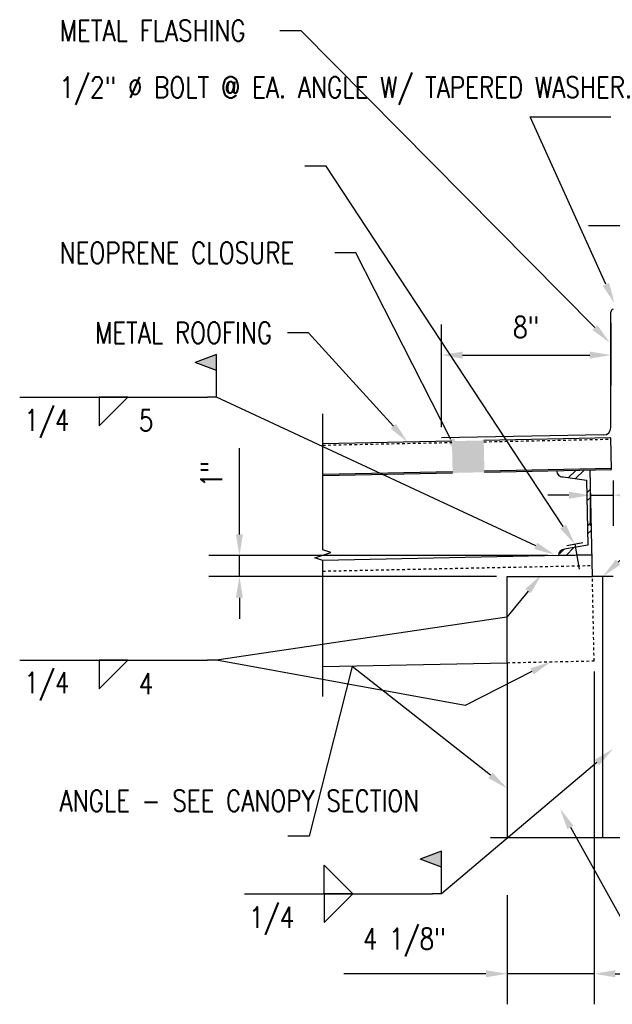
# Model space of a CAD drawing. Header units: inches. Extents: x -28 to 1146, y 41 to 191.
# Tile 3 of 13: x 59 to 87, y 44 to 90. Entities that reach past the tile are written whole.
import ezdxf
from ezdxf import colors
from ezdxf.entities.mleader import LeaderData, LeaderLine
from ezdxf.math import Vec2, Vec3

# ---------------------------------------------------------------- set-up
doc = ezdxf.new("R2010")
doc.units = ezdxf.units.IN
doc.header["$MEASUREMENT"] = 0
doc.linetypes.add('Dash', pattern=[0.25, 0.125, -0.125])
doc.layers.add('A-WALL-PATT', color=8, linetype='Continuous', lineweight=18)
for name, color, linetype in [('M-DETL-PATT', 8, 'Continuous'), ('S-ANNO-DIMS', 1, 'Continuous'), ('S-ANNO-NOTE', 2, 'Continuous'), ('S-ANNO-SYMB', 2, 'Continuous'), ('S-DETL', 90, 'Continuous'), ('S-DETL-GENF', 92, 'Continuous'), ('S-DETL-GENF-HDLN', 1, 'Dash'), ('S-DETL-HDLN', 1, 'Dash'), ('S-DETL-MEDM', 3, 'Continuous')]:
    doc.layers.add(name, color=color, linetype=linetype)
doc.styles.add('Annotative', font='romans.shx', dxfattribs={"width": 0.8, "height": 0.125})
doc.dimstyles.new('Annotative', dxfattribs={"dimscale": 0, "dimtxt": 0.125, "dimasz": 0.125, "dimexe": 0.18, "dimexo": 0.0625, "dimgap": 0.09, "dimtad": 1, "dimdec": 3, "dimzin": 3, "dimdsep": 46, "dimlunit": 4, "dimtxsty": 'Annotative', "dimcen": 0.09, "dimclrt": 2, "dimazin": 2, "dimtfac": 1, "dimtdec": 3, "dimtmove": 0, "dimatfit": 0, "dimfxl": 1, "dimtfill": 1, "dimfrac": 2, "dimtolj": 1, "dimtzin": 0, "dimarcsym": 0})

# ---------------------------------------------------------------- blocks, each defined once
blk = doc.blocks.new('050523_MetalFastenings-Fastener-Generic-Section - Fastener-1886316-CANOPY CONN 1')
at = {"layer": 'S-DETL-MEDM'}
for p, q in [((-0.125, 0.381), (-0.125, -0.381)), ((-0.125, 0), (1.066, 0))]:
    blk.add_line(p, q, dxfattribs=at)
blk = doc.blocks.new('HDR-Ai_Breakline-Single - 03 - 3_ _ 1_-0_-1984770-CANOPY CONN 1')
at = {"lineweight": -3}
for p, q in [((-0.25, -3.5), (-0.125, -3.125)), ((-0.125, -3.125), (0.125, -3.875)), ((-6.666, -3.5), (-0.25, -3.5)), ((0.125, -3.875), (0.25, -3.5)), ((0.25, -3.5), (6.666, -3.5))]:
    blk.add_line(p, q, dxfattribs=at)
blk = doc.blocks.new('HDR-Si_Weld-Symbol - Bottom-1969923-CANOPY CONN 1')
at = {"layer": 'S-ANNO-NOTE', "lineweight": -3}
for p, q in [((-0.4375, 0), (0.6709, 0)), ((0.0313, -0.1691), (0.2004, 0)), ((0.0313, 0), (0.0313, -0.1691)), ((0.2004, 0), (0.0313, 0))]:
    blk.add_line(p, q, dxfattribs=at)
blk = doc.blocks.new('HDR-Si_Weld-Symbol - Bottom-1969943-CANOPY CONN 1')
at = {"layer": 'S-ANNO-NOTE', "lineweight": -3}
blk.add_hatch(color=256, dxfattribs=at).paths.add_polyline_path([(0.5984, 0.204), (0.7234, 0.2509), (0.7234, 0.1571)])
for p, q in [((0.7234, 0.2509), (0.5984, 0.204)), ((0.7234, 0.0009), (0.7234, 0.2509)), ((0.7234, 0.1571), (0.5984, 0.204)), ((-0.4375, 0), (0.6709, 0)), ((0.0313, -0.1691), (0.2004, 0)), ((0.0313, 0), (0.0313, -0.1691)), ((0.2004, 0), (0.0313, 0))]:
    blk.add_line(p, q, dxfattribs=at)
blk = doc.blocks.new('*D60')
at = {"layer": 'Defpoints', "color": 0, "transparency": 16777216}
for p in [(86.064, 59.962), (81.96, 49.409), (86.064, 45.209)]:
    blk.add_point(p, dxfattribs=at)
at = {"layer": 'S-ANNO-DIMS', "color": 0, "lineweight": -2, "transparency": 16777216}
for p, q in [((86.064, 59.462), (86.064, 43.769)), ((81.96, 48.909), (81.96, 43.769)), ((80.96, 45.209), (74.254, 45.209)), ((86.064, 45.209), (81.96, 45.209)), ((87.064, 45.209), (88.064, 45.209))]:
    blk.add_line(p, q, dxfattribs=at)
at = {"layer": 'S-ANNO-DIMS', "color": 0, "transparency": 16777216}
for points in [[(80.96, 45.375), (80.96, 45.042), (81.96, 45.209)], [(87.064, 45.375), (87.064, 45.042), (86.064, 45.209)]]:
    blk.add_solid(points, dxfattribs=at)
at = {"layer": 'S-ANNO-DIMS', "color": 2, "lineweight": -3, "transparency": 16777216, "insert": (77.107, 46.691), "char_height": 1, "width": 6.21309, "attachment_point": 5, "style": 'Annotative'}
blk.add_mtext('\\A1;4 1/8"', dxfattribs=at)
blk = doc.blocks.new('HDR-Si_Weld-Symbol - Both-1969944-CANOPY CONN 1')
at = {"layer": 'S-ANNO-NOTE', "lineweight": -3}
blk.add_hatch(color=256, dxfattribs=at).paths.add_polyline_path([(0.5984, 0.204), (0.7234, 0.2509), (0.7234, 0.1571)])
for p, q in [((0.7234, 0.2509), (0.5984, 0.204)), ((0.7234, 0.0009), (0.7234, 0.2509)), ((0.7234, 0.1571), (0.5984, 0.204)), ((0.0313, 0.1691), (0.2004, 0)), ((0.0313, 0), (0.0313, 0.1691)), ((-0.4375, 0), (0.6709, 0)), ((0.2004, 0), (0.0313, 0)), ((0.0313, -0.1691), (0.2004, 0)), ((0.0313, 0), (0.0313, -0.1691)), ((0.2004, 0), (0.0313, 0))]:
    blk.add_line(p, q, dxfattribs=at)
blk = doc.blocks.new('*D59')
at = {"layer": 'Defpoints', "color": 0, "transparency": 16777216}
for p in [(86.991, 76.48), (89.666, 76.48), (86.855, 70.48)]:
    blk.add_point(p, dxfattribs=at)
at = {"layer": 'S-ANNO-DIMS', "color": 0, "lineweight": -2, "transparency": 16777216}
for p, q in [((87.491, 76.48), (91.106, 76.48)), ((89.666, 71.48), (89.666, 75.48)), ((87.355, 70.48), (91.106, 70.48))]:
    blk.add_line(p, q, dxfattribs=at)
at = {"layer": 'S-ANNO-DIMS', "color": 0, "transparency": 16777216}
for points in [[(89.499, 75.48), (89.833, 75.48), (89.666, 76.48)], [(89.499, 71.48), (89.833, 71.48), (89.666, 70.48)]]:
    blk.add_solid(points, dxfattribs=at)
at = {"layer": 'S-ANNO-DIMS', "color": 2, "lineweight": -3, "transparency": 16777216, "insert": (88.351, 73.48), "char_height": 1, "width": 1.55327, "attachment_point": 5, "rotation": 90, "style": 'Annotative', "bg_fill": 3, "box_fill_scale": 1.25, "bg_fill_color": 256, "bg_fill_true_color": 13158600, "bg_fill_transparency": 0}
blk.add_mtext('\\A1;6"', dxfattribs=at)
blk = doc.blocks.new('*D75')
at = {"layer": 'Defpoints', "color": 0, "transparency": 16777216}
for p in [(86.855, 76.403), (86.855, 74.38), (78.856, 70.481)]:
    blk.add_point(p, dxfattribs=at)
at = {"layer": 'S-ANNO-DIMS', "color": 0, "lineweight": -2, "transparency": 16777216}
for p, q in [((78.856, 70.981), (78.856, 75.82)), ((86.855, 75.903), (86.855, 72.94)), ((79.856, 74.38), (85.855, 74.38))]:
    blk.add_line(p, q, dxfattribs=at)
at = {"layer": 'S-ANNO-DIMS', "color": 0, "transparency": 16777216}
for points in [[(79.856, 74.547), (79.856, 74.214), (78.856, 74.38)], [(85.855, 74.547), (85.855, 74.214), (86.855, 74.38)]]:
    blk.add_solid(points, dxfattribs=at)
at = {"layer": 'S-ANNO-DIMS', "color": 2, "lineweight": -3, "transparency": 16777216, "insert": (82.856, 75.696), "char_height": 1, "attachment_point": 5, "style": 'Annotative', "bg_fill": 3, "box_fill_scale": 1.25, "bg_fill_color": 256, "bg_fill_true_color": 13158600, "bg_fill_transparency": 0}
blk.add_mtext('\\A1;8"', dxfattribs=at)
blk = doc.blocks.new('*D84')
at = {"layer": 'Defpoints', "color": 0, "transparency": 16777216}
for p in [(84.381, 64.928), (69.328, 63.939), (81.96, 63.939)]:
    blk.add_point(p, dxfattribs=at)
at = {"layer": 'S-ANNO-DIMS', "color": 0, "lineweight": -2, "transparency": 16777216}
for p, q in [((69.328, 65.928), (69.328, 69.987)), ((83.881, 64.928), (67.888, 64.928)), ((69.328, 63.939), (69.328, 64.928)), ((81.46, 63.939), (67.888, 63.939)), ((69.328, 62.939), (69.328, 61.939))]:
    blk.add_line(p, q, dxfattribs=at)
at = {"layer": 'S-ANNO-DIMS', "color": 0, "transparency": 16777216}
for points in [[(69.162, 65.928), (69.495, 65.928), (69.328, 64.928)], [(69.162, 62.939), (69.495, 62.939), (69.328, 63.939)]]:
    blk.add_solid(points, dxfattribs=at)
at = {"layer": 'S-ANNO-DIMS', "color": 2, "transparency": 16777216, "insert": (68.013, 68.771), "char_height": 1, "attachment_point": 5, "rotation": 90, "style": 'Annotative', "bg_fill": 3, "box_fill_scale": 1.25, "bg_fill_color": 256, "bg_fill_true_color": 13158600, "bg_fill_transparency": 0}
blk.add_mtext('\\A1;1"', dxfattribs=at)
blk = doc.blocks.new('*D86')
at = {"layer": 'Defpoints', "color": 0, "transparency": 16777216}
for p in [(85.877, 68.96), (86.96, 68.96), (86.96, 67.773)]:
    blk.add_point(p, dxfattribs=at)
at = {"layer": 'S-ANNO-DIMS', "color": 0, "lineweight": -2, "transparency": 16777216}
for p, q in [((85.877, 68.46), (85.877, 66.333)), ((86.96, 68.46), (86.96, 66.333)), ((84.877, 67.773), (83.877, 67.773)), ((85.877, 67.773), (86.96, 67.773)), ((87.96, 67.773), (99.453, 67.773))]:
    blk.add_line(p, q, dxfattribs=at)
at = {"layer": 'S-ANNO-DIMS', "color": 0, "transparency": 16777216}
for points in [[(84.877, 67.939), (84.877, 67.606), (85.877, 67.773)], [(87.96, 67.939), (87.96, 67.606), (86.96, 67.773)]]:
    blk.add_solid(points, dxfattribs=at)
at = {"layer": 'S-ANNO-DIMS', "color": 2, "transparency": 16777216, "insert": (96.657, 69.255), "char_height": 1, "attachment_point": 5, "style": 'Annotative', "bg_fill": 3, "box_fill_scale": 1.25, "bg_fill_color": 256, "bg_fill_true_color": 13158600, "bg_fill_transparency": 0}
blk.add_mtext('\\A1;1 1/8"', dxfattribs=at)

msp = doc.modelspace()

# ---------------------------------------------------------------- hatches: boundary and pattern name
at = {"layer": 'A-WALL-PATT', "lineweight": -3}
msp.add_hatch(color=8, dxfattribs=at).paths.add_polyline_path([(79.3877, 68.8248), (80.8874, 68.856), (80.8562, 70.3556), (79.3565, 70.3245)])
at = {"layer": 'M-DETL-PATT', "lineweight": -3}
h = msp.add_hatch(dxfattribs=at)
h.set_pattern_fill('FP_6', color=8, angle=-178.81, style=0, pattern_type=2)
h.set_pattern_definition([(45, (-2.1811, 8.4927), (-0.79196, 0.79196), []), (45, (-2.181, 9.693), (-0.79196, 0.79196), [])])
h.paths.add_polyline_path([(84.3805, 64.9277), (85.9602, 64.9605), (85.8771, 68.9596), (84.2975, 68.9268), (84.3402, 68.7797), (84.4508, 68.6736), (84.5996, 68.637), (85.7029, 68.4857), (85.7665, 65.4237), (84.6703, 65.2298), (84.5232, 65.187), (84.4171, 65.0765)])

# ---------------------------------------------------------------- linework, layer by layer
at = {"layer": 'S-ANNO-SYMB', "lineweight": -3}
msp.add_line((79.9729, 57.8509), (68.2478, 59.9977), dxfattribs=at)
at = {"layer": 'S-DETL', "lineweight": -3}
for p, q in [((86.8549, 70.9484), (86.8549, 76.4027)), ((86.5268, 70.6145), (78.8561, 70.4806))]:
    msp.add_line(p, q, dxfattribs=at)
for centre, radius, start, end in [((87.0049, 76.4027), 0.15, 105, 180), ((86.5209, 70.9484), 0.334, 271, 0)]:
    msp.add_arc(centre, radius, start, end, dxfattribs=at)
at = {"layer": 'S-DETL-GENF', "lineweight": -3}
for p, q in [((79.3565, 70.3245), (73.2621, 70.1979)), ((86.8549, 70.4803), (80.8562, 70.3556)), ((86.8861, 68.9806), (86.8549, 70.4803)), ((73.2621, 68.7601), (79.3864, 68.8873)), ((73.2621, 68.6976), (79.3877, 68.8248)), ((80.8861, 68.9185), (86.8848, 69.0431)), ((80.8874, 68.856), (86.8861, 68.9806)), ((85.9814, 63.9388), (85.8771, 68.9596)), ((84.5996, 68.637), (85.7029, 68.4857)), ((85.7029, 68.4857), (85.7665, 65.4237)), ((85.7665, 65.4237), (84.6703, 65.2298)), ((85.9602, 64.9605), (73.2621, 64.6967)), ((84.3805, 64.9277), (85.9602, 64.9605)), ((86.9602, 63.9388), (85.9814, 63.9388)), ((86.4602, 63.9388), (86.4602, 51.6281)), ((86.9602, 63.9388), (86.4602, 63.9388)), ((73.2621, 59.6956), (81.9602, 59.8763)), ((81.9602, 59.8763), (81.9602, 51.6281))]:
    msp.add_line(p, q, dxfattribs=at)
at = {"layer": 'S-DETL-GENF', "linetype": 'Dash', "lineweight": -3}
for p, q in [((73.2621, 64.1966), (85.9706, 64.4606)), ((86.064, 59.9616), (85.9814, 63.9388)), ((81.9602, 59.8763), (86.064, 59.9616))]:
    msp.add_line(p, q, dxfattribs=at)
at = {"layer": 'S-DETL-GENF', "lineweight": -3}
for centre, start, end in [((84.5934, 68.933), 181.19, 271.19), ((84.6765, 64.9338), 91.19, 181.19)]:
    msp.add_arc(centre, 0.296, start, end, dxfattribs=at)
at = {"layer": 'S-DETL-GENF-HDLN', "lineweight": -3}
for p, q in [((73.2621, 70.1354), (79.3578, 70.262)), ((80.8575, 70.2932), (86.8562, 70.4178))]:
    msp.add_line(p, q, dxfattribs=at)
at = {"layer": 'S-DETL-HDLN', "linetype": 'Continuous', "lineweight": -3}
for p, q in [((81.9602, 59.8763), (81.9602, 63.9388)), ((81.9602, 63.9388), (85.9814, 63.9388))]:
    msp.add_line(p, q, dxfattribs=at)
at = {"layer": 'S-DETL-MEDM', "lineweight": -3}
for p, q in [((92.678, 80.4682), (85.803, 80.4682)), ((81.173, 51.6281), (91.9765, 51.6281))]:
    msp.add_line(p, q, dxfattribs=at)

# ---------------------------------------------------------------- block references
at = {"layer": 'S-ANNO-NOTE', "lineweight": -3, "xscale": 8, "yscale": 8, "zscale": 8}
msp.add_blockref('HDR-Si_Weld-Symbol - Both-1969944-CANOPY CONN 1', (73.0723, 48.9786), dxfattribs=at)
at = {"layer": 'S-ANNO-SYMB', "lineweight": -3, "xscale": 8, "yscale": 8, "zscale": 8}
for name, p in [('HDR-Si_Weld-Symbol - Bottom-1969943-CANOPY CONN 1', (62.4602, 72.4038)), ('HDR-Si_Weld-Symbol - Bottom-1969923-CANOPY CONN 1', (62.4602, 59.9977))]:
    msp.add_blockref(name, p, dxfattribs=at)
at = {"layer": 'S-DETL-GENF', "lineweight": -3, "rotation": 280.0352015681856}
msp.add_blockref('050523_MetalFastenings-Fastener-Generic-Section - Fastener-1886316-CANOPY CONN 1', (85.1751, 65.3363), dxfattribs=at)
at = {"layer": 'S-DETL-MEDM', "lineweight": -3, "rotation": 89.9999999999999}
msp.add_blockref('HDR-Ai_Breakline-Single - 03 - 3_ _ 1_-0_-1984770-CANOPY CONN 1', (69.7621, 64.9468), dxfattribs=at)

# ---------------------------------------------------------------- texts
at = {"layer": 'S-ANNO-NOTE', "lineweight": -3, "insert": (70.8538, 48.3715), "char_height": 1, "width": 2.499528, "attachment_point": 2, "line_spacing_factor": 0.981704, "style": 'Annotative'}
msp.add_mtext('\\pxqc,t3.2,6.4,9.6,12.8,16,19.2,22.4,25.6,28.8,32,35.2,38.4,41.6,44.8,48,51.2,54.4,57.6,60.8,64,67.2,70.4,73.6,76.8,80,83.2,86.4,89.6,92.8,96,99.2,102.4;{1/4}', dxfattribs=at)
at = {"layer": 'S-ANNO-SYMB', "lineweight": -3, "char_height": 1, "line_spacing_factor": 0.981704, "style": 'Annotative'}
for s, insert, width, attachment_point in [('\\pxqc,t3.2,6.4,9.6,12.8,16,19.2,22.4,25.6,28.8,32,35.2,38.4,41.6,44.8,48,51.2,54.4,57.6,60.8,64,67.2,70.4,73.6,76.8,80,83.2,86.4,89.6,92.8,96,99.2,102.4;{1/4}', (60.2417, 71.8095), 2.499528, 2), ('\\pxt3.2,6.4,9.6,12.8,16,19.2,22.4,25.6,28.8,32,35.2,38.4,41.6,44.8,48,51.2,54.4,57.6,60.8,64,67.2,70.4,73.6,76.8,80,83.2,86.4,89.6,92.8,96,99.2,102.4;5', (64.5799, 71.7968), 1.383307, 1), ('\\pxqc,t3.2,6.4,9.6,12.8,16,19.2,22.4,25.6,28.8,32,35.2,38.4,41.6,44.8,48,51.2,54.4,57.6,60.8,64,67.2,70.4,73.6,76.8,80,83.2,86.4,89.6,92.8,96,99.2,102.4;{1/4}', (60.2417, 59.4347), 2.499528, 2), ('\\pxt3.2,6.4,9.6,12.8,16,19.2,22.4,25.6,28.8,32,35.2,38.4,41.6,44.8,48,51.2,54.4,57.6,60.8,64,67.2,70.4,73.6,76.8,80,83.2,86.4,89.6,92.8,96,99.2,102.4;4', (64.5799, 59.3906), 1.383307, 1)]:
    msp.add_mtext(s, dxfattribs=dict(at, insert=insert, width=width, attachment_point=attachment_point))

# ---------------------------------------------------------------- dimensions: what is measured, and where the dimension line sits
at = {"layer": 'S-ANNO-DIMS', "lineweight": -3}
dim = msp.add_linear_dim(base=(86.064, 45.2087), p1=(81.9602, 49.4095), p2=(86.064, 59.9616), dimstyle='Annotative', override={"dimpost": '\\X', "dimtfill": 0}, dxfattribs=at)
dim.commit()
dim.dimension.update_dxf_attribs({"geometry": '*D60', "text_midpoint": (77.1069, 45.2087), "dimtype": 160})

# ---------------------------------------------------------------- leaders
at = {"layer": 'S-ANNO-NOTE', "lineweight": -3}
ml = msp.add_multileader_mtext('Standard', dxfattribs=at)
ml.set_content('CAULK FLASHING IN REGLET', color=256, style='Annotative')
ml.set_leader_properties(color=1, linetype='ByLayer', lineweight=-1)
ml.build(insert=Vec2(0, 0))
ml.multileader.update_dxf_attribs({"text_right_attachment_type": 3, "dogleg_length": 0.36, "arrow_head_size": 1, "scale": 8})
ctx = ml.context
ctx.base_point, ctx.scale, ctx.char_height, ctx.arrow_head_size, ctx.landing_gap_size, ctx.plane_origin = Vec3(86.8517, 85.6189), 8, 1, 1, 0.72, Vec3(87.0314, 76.8078)
ctx.right_attachment = 3
notes = []
notes.append((ctx, [(0, (1, 1, 0), (83.0508, 85.6189), (1, 0), 3.8009, [(0, [(87.0314, 76.8078)], 0, [])])]))
ctx.mtext.insert, ctx.mtext.width, ctx.mtext.flow_direction = Vec3(87.5717, 86.1189), 10.174367, 5
ml = msp.add_multileader_mtext('Standard', dxfattribs=at)
ml.set_content('METAL ROOFING', color=256, style='Annotative')
ml.set_leader_properties(color=1, linetype='ByLayer', lineweight=-1)
ml.build(insert=Vec2(0, 0))
ml.multileader.update_dxf_attribs({"text_right_attachment_type": 3, "dogleg_length": 0.125, "arrow_head_size": 1, "scale": 8})
ctx = ml.context
ctx.base_point, ctx.scale, ctx.char_height, ctx.arrow_head_size, ctx.landing_gap_size, ctx.plane_origin = Vec3(60.9336, 75.431), 8, 1, 1, 0.72, Vec3(59.8548, 51.8345)
ctx.right_attachment, ctx.text_align_type = 3, 2
notes.append((ctx, [(1, (1, 1, 0), (72.5926, 75.431), (-1, 0), 1, [(0, [(77.2629, 70.281)], 0, [])])]))
ctx.mtext.insert, ctx.mtext.alignment, ctx.mtext.flow_direction = Vec3(70.8726, 75.931), 3, 5
ml = msp.add_multileader_mtext('Standard', dxfattribs=at)
ml.set_content('\\A1;ANGLE - SEE CANOPY SECTION', color=256, style='Annotative')
ml.set_leader_properties(color=1, linetype='ByLayer', lineweight=-1)
ml.build(insert=Vec2(0, 0))
ml.multileader.update_dxf_attribs({"text_right_attachment_type": 3, "dogleg_length": 0.125, "arrow_head_size": 1, "scale": 8})
ctx = ml.context
ctx.base_point, ctx.scale, ctx.char_height, ctx.arrow_head_size, ctx.landing_gap_size, ctx.plane_origin = Vec3(60.1202, 53.3653), 8, 1, 1, 0.72, Vec3(71.7531, 31.8045)
ctx.right_attachment = 3
notes.append((ctx, [(1, (1, 1, 0), (72.6174, 51.6987), (-1, 0), 1, [(1, [(81.9602, 53.9482), (74.6531, 59.6956)], 0, [])])]))
ctx.mtext.insert, ctx.mtext.width, ctx.mtext.flow_direction = Vec3(60.8402, 53.8653), 11.914385, 5
ml = msp.add_multileader_mtext('Standard', dxfattribs=at)
ml.set_content('\\A1;ANGLE - SEE CANOPY SECTION', color=256, style='Annotative')
ml.set_leader_properties(color=1, linetype='ByLayer', lineweight=-1)
ml.build(insert=Vec2(0, 0))
ml.multileader.update_dxf_attribs({"text_right_attachment_type": 3, "dogleg_length": 0.125, "arrow_head_size": 1, "scale": 8})
ctx = ml.context
ctx.base_point, ctx.scale, ctx.char_height, ctx.arrow_head_size, ctx.landing_gap_size, ctx.plane_origin = Vec3(89.659, 45.4388), 8, 1, 1, 0.72, Vec3(99.4606, 26.0065)
ctx.right_attachment = 3
notes.append((ctx, [(0, (1, 1, 0), (88.659, 45.4388), (1, 0), 1, [(1, [(84.4602, 52.9875)], 0, [])])]))
ctx.mtext.insert, ctx.mtext.width, ctx.mtext.flow_direction = Vec3(90.379, 45.9388), 11.914385, 5
at = {"layer": 'S-ANNO-SYMB', "lineweight": -3}
ml = msp.add_multileader_mtext('Standard', dxfattribs=at)
ml.set_content('', color=256, style='Annotative')
ml.set_leader_properties(color=256, linetype='ByLayer', lineweight=-1)
ml.build(insert=Vec2(0, 0))
ml.multileader.update_dxf_attribs({"text_right_attachment_type": 3, "dogleg_length": 0.36, "arrow_head_size": 1, "scale": 8})
ctx = ml.context
ctx.base_point, ctx.scale, ctx.char_height, ctx.arrow_head_size, ctx.landing_gap_size, ctx.plane_origin = Vec3(66.3876, 72.4038), 8, 1, 1, 0.72, Vec3(84.2168, 64.9605)
ctx.right_attachment, ctx.text_align_type = 3, 2
notes.append((ctx, [(0, (1, 1, 0), (68.2478, 72.4038), (-1, 0), 0.4202, [(0, [(84.2168, 64.9605)], 0, [])])]))
ctx.mtext.insert, ctx.mtext.alignment, ctx.mtext.flow_direction = Vec3(67.1076, 72.9038), 3, 5
ml = msp.add_multileader_mtext('Standard', dxfattribs=at)
ml.set_content('', color=256, style='Annotative')
ml.set_leader_properties(color=256, linetype='ByLayer', lineweight=-1)
ml.build(insert=Vec2(0, 0))
ml.multileader.update_dxf_attribs({"text_right_attachment_type": 3, "dogleg_length": 0.36, "arrow_head_size": 1, "scale": 8})
ctx = ml.context
ctx.base_point, ctx.scale, ctx.char_height, ctx.arrow_head_size, ctx.landing_gap_size, ctx.plane_origin = Vec3(66.3876, 59.9977), 8, 1, 1, 0.72, Vec3(83.5804, 64.0277)
ctx.right_attachment, ctx.text_align_type = 3, 2
notes.append((ctx, [(0, (1, 1, 0), (68.2478, 59.9977), (-1, 0), 0.4202, [(1, [(83.5804, 64.0277), (81.9441, 62.0185)], 0, [])])]))
ctx.mtext.insert, ctx.mtext.alignment, ctx.mtext.flow_direction = Vec3(67.1076, 60.4977), 3, 5
ml = msp.add_multileader_mtext('Standard', dxfattribs=at)
ml.set_content('', color=256, style='Annotative')
ml.set_leader_properties(color=256, linetype='ByLayer', lineweight=-1)
ml.build(insert=Vec2(0, 0))
ml.multileader.update_dxf_attribs({"has_dogleg": 0, "text_right_attachment_type": 3, "dogleg_length": 0.36, "arrow_head_size": 1, "scale": 8})
ctx = ml.context
ctx.base_point, ctx.scale, ctx.char_height, ctx.arrow_head_size, ctx.landing_gap_size, ctx.plane_origin = Vec3(78.5329, 57.8509), 8, 1, 1, 0.72, Vec3(84.0256, 59.8259)
ctx.right_attachment, ctx.text_align_type = 3, 2
notes.append((ctx, [(0, (1, 1, 0), (80.3931, 57.8509), (-1, 0), 0.4202, [(0, [(84.0237, 59.9192)], 0, [])])]))
ctx.mtext.insert, ctx.mtext.alignment, ctx.mtext.flow_direction = Vec3(79.2529, 58.3509), 3, 5
ml = msp.add_multileader_mtext('Standard', dxfattribs=at)
ml.set_content('', color=256, style='Annotative')
ml.set_leader_properties(color=256, linetype='ByLayer', lineweight=-1)
ml.build(insert=Vec2(0, 0))
ml.multileader.update_dxf_attribs({"text_right_attachment_type": 3, "dogleg_length": 0.36, "arrow_head_size": 1, "scale": 8})
ctx = ml.context
ctx.base_point, ctx.scale, ctx.char_height, ctx.arrow_head_size, ctx.landing_gap_size, ctx.plane_origin = Vec3(76.9997, 48.9857), 8, 1, 1, 0.72, Vec3(86.9621, 54.8456)
ctx.right_attachment, ctx.text_align_type = 3, 2
notes.append((ctx, [(0, (1, 1, 0), (78.8599, 48.9857), (-1, 0), 0.4202, [(0, [(86.9602, 55.8155)], 0, [])])]))
ctx.mtext.insert, ctx.mtext.alignment, ctx.mtext.flow_direction = Vec3(77.7197, 49.4857), 3, 5
for ctx, leaders in notes:
    for number, flags, end, landing, length, lines in leaders:
        leader = LeaderData()
        leader.index, (leader.has_last_leader_line, leader.has_dogleg_vector, leader.attachment_direction) = number, flags
        leader.last_leader_point, leader.dogleg_vector, leader.dogleg_length = Vec3(end), Vec3(landing), length
        for number, points, colour, breaks in lines:
            line = LeaderLine()
            line.index, line.vertices, line.color, line.breaks = number, Vec3.list(points), colors.encode_raw_color(colour), breaks
            leader.lines.append(line)
        ctx.leaders.append(leader)

# ---------------------------------------------------------------- next in the draw order: dimensions: what is measured, and where the dimension line sits
at = {"layer": 'S-ANNO-DIMS', "lineweight": -3}
dim = msp.add_linear_dim(base=(89.666, 76.4803), p1=(86.8549, 70.4803), p2=(86.991, 76.4803), angle=90, dimstyle='Annotative', override={"dimpost": '\\X', "dimtfill": 1}, dxfattribs=at)
dim.commit()
dim.dimension.update_dxf_attribs({"geometry": '*D59', "text_midpoint": (88.3508, 73.4803)})

# ---------------------------------------------------------------- next in the draw order: leaders
at = {"layer": 'S-ANNO-NOTE', "lineweight": -3}
ml = msp.add_multileader_mtext('Standard', dxfattribs=at)
ml.set_content('METAL FLASHING', color=256, style='Annotative')
ml.set_leader_properties(color=1, linetype='ByLayer', lineweight=-1)
ml.build(insert=Vec2(0, 0))
ml.multileader.update_dxf_attribs({"text_right_attachment_type": 3, "dogleg_length": 0.125, "arrow_head_size": 1, "scale": 8})
ctx = ml.context
ctx.base_point, ctx.scale, ctx.char_height, ctx.arrow_head_size, ctx.landing_gap_size, ctx.plane_origin = Vec3(60.1202, 89.6779), 8, 1, 1, 0.72, Vec3(87.0314, 70.3852)
ctx.right_attachment = 3
notes = []
notes.append((ctx, [(1, (1, 1, 0), (72.2364, 89.6779), (-1, 0), 1, [(0, [(86.8034, 74.9689)], 0, [])])]))
ctx.mtext.insert, ctx.mtext.flow_direction = Vec3(60.8402, 90.1779), 5
ml = msp.add_multileader_mtext('Standard', dxfattribs=at)
ml.set_content('\\A1;1/2" %%C BOLT @ EA. ANGLE W/ TAPERED WASHER.', color=256, style='Annotative')
ml.set_leader_properties(color=1, linetype='ByLayer', lineweight=-1)
ml.build(insert=Vec2(0, 0))
ml.multileader.update_dxf_attribs({"text_right_attachment_type": 3, "dogleg_length": 0.125, "arrow_head_size": 1, "scale": 8})
ctx = ml.context
ctx.base_point, ctx.scale, ctx.char_height, ctx.arrow_head_size, ctx.landing_gap_size, ctx.plane_origin = Vec3(60.1202, 87.008), 8, 1, 1, 0.72, Vec3(86.1833, 68.5545)
ctx.right_attachment = 3
notes.append((ctx, [(1, (1, 1, 0), (73.4174, 83.2937), (-1, 0), 1, [(0, [(85.1534, 65.4594)], 0, [])])]))
ctx.mtext.insert, ctx.mtext.width, ctx.mtext.flow_direction = Vec3(60.8402, 87.508), 10.977719, 5
ml = msp.add_multileader_mtext('Standard', dxfattribs=at)
ml.set_content('\\A1;NEOPRENE CLOSURE', color=256, style='Annotative')
ml.set_leader_properties(color=1, linetype='ByLayer', lineweight=-1)
ml.build(insert=Vec2(0, 0))
ml.multileader.update_dxf_attribs({"text_right_attachment_type": 3, "dogleg_length": 0.125, "arrow_head_size": 1, "scale": 8})
ctx = ml.context
ctx.base_point, ctx.scale, ctx.char_height, ctx.arrow_head_size, ctx.landing_gap_size, ctx.plane_origin = Vec3(60.1202, 79.2004), 8, 1, 1, 0.72, Vec3(85.5193, 65.2016)
ctx.right_attachment = 3
notes.append((ctx, [(1, (1, 1, 0), (74.8269, 79.2004), (-1, 0), 1, [(0, [(79.7623, 69.5033)], 0, [])])]))
ctx.mtext.insert, ctx.mtext.width, ctx.mtext.flow_direction = Vec3(60.8402, 79.7004), 18.350027, 5
at = {"layer": 'S-ANNO-SYMB', "lineweight": -3}
ml = msp.add_multileader_mtext('Standard', dxfattribs=at)
ml.set_content('', color=256, style='Annotative')
ml.set_leader_properties(color=256, linetype='ByLayer', lineweight=-1)
ml.build(insert=Vec2(0, 0))
ml.multileader.update_dxf_attribs({"has_dogleg": 0, "text_right_attachment_type": 3, "dogleg_length": 0.36, "arrow_head_size": 1, "scale": 8})
ctx = ml.context
ctx.base_point, ctx.scale, ctx.char_height, ctx.arrow_head_size, ctx.landing_gap_size, ctx.plane_origin = Vec3(103.8943, 80.2129), 8, 1, 1, 0.72, Vec3(86.8016, 64.1094)
ctx.right_attachment = 3
notes.append((ctx, [(1, (1, 1, 0), (103.474, 80.2129), (1, 0), 0.4202, [(0, [(86.4708, 63.9388)], 0, [])])]))
ctx.mtext.insert, ctx.mtext.flow_direction = Vec3(104.6143, 80.7129), 5
for ctx, leaders in notes:
    for number, flags, end, landing, length, lines in leaders:
        leader = LeaderData()
        leader.index, (leader.has_last_leader_line, leader.has_dogleg_vector, leader.attachment_direction) = number, flags
        leader.last_leader_point, leader.dogleg_vector, leader.dogleg_length = Vec3(end), Vec3(landing), length
        for number, points, colour, breaks in lines:
            line = LeaderLine()
            line.index, line.vertices, line.color, line.breaks = number, Vec3.list(points), colors.encode_raw_color(colour), breaks
            leader.lines.append(line)
        ctx.leaders.append(leader)

# ---------------------------------------------------------------- next in the draw order: dimensions: what is measured, and where the dimension line sits
at = {"layer": 'S-ANNO-DIMS', "lineweight": -3}
dim = msp.add_linear_dim(base=(86.8549, 74.3803), p1=(78.8561, 70.4806), p2=(86.8549, 76.4027), dimstyle='Annotative', override={"dimpost": '\\X'}, dxfattribs=at)
dim.commit()
dim.dimension.update_dxf_attribs({"geometry": '*D75', "text_midpoint": (82.8555, 74.3803), "dimtype": 160})
at = {"layer": 'S-ANNO-DIMS'}
dim = msp.add_linear_dim(base=(69.3283, 63.9388), p1=(84.3805, 64.9277), p2=(81.9602, 63.9388), angle=90, dimstyle='Annotative', override={"dimpost": '\\X'}, dxfattribs=at)
dim.commit()
dim.dimension.update_dxf_attribs({"geometry": '*D84', "text_midpoint": (69.3283, 68.7715), "dimtype": 160})

# ---------------------------------------------------------------- next in the draw order: dimensions: what is measured, and where the dimension line sits
dim = msp.add_linear_dim(base=(86.9602, 67.7727), p1=(85.8771, 68.9596), p2=(86.9602, 68.9596), dimstyle='Annotative', override={"dimpost": '\\X'}, dxfattribs=at)
dim.commit()
dim.dimension.update_dxf_attribs({"geometry": '*D86', "text_midpoint": (96.6573, 67.7727), "dimtype": 160})

doc.saveas('drawing.dxf')
